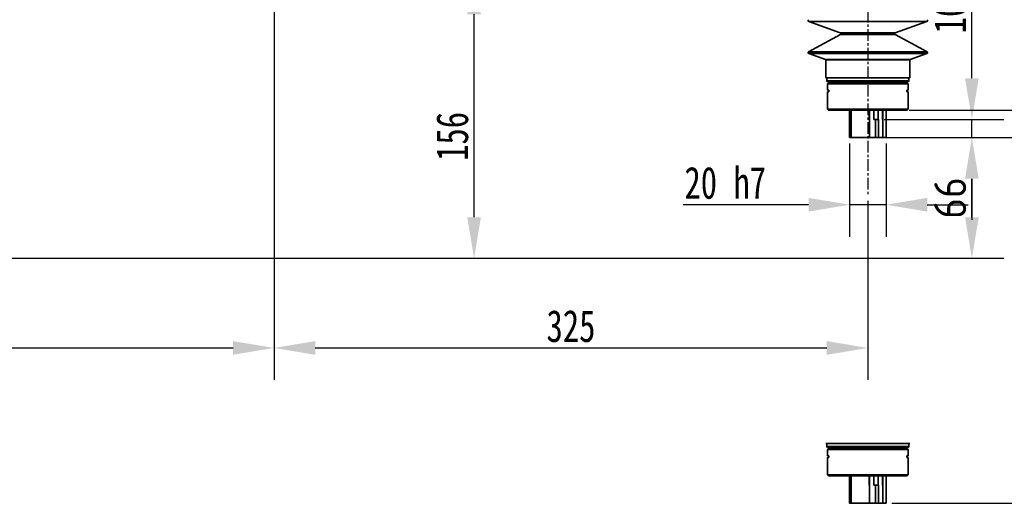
# Model space of a CAD drawing. Header units: millimetres. Extents: x 5717 to 9500, y -822 to 3039.
# Tile 23 of 31: x 7384 to 7923, y 1609 to 1873. Entities that reach past the tile are written whole.
import ezdxf

# ---------------------------------------------------------------- set-up
doc = ezdxf.new("R2010")
doc.units = ezdxf.units.MM
doc.header["$PDSIZE"] = -1
doc.linetypes.add('CENTER', pattern=[10.16, 6.35, -1.27, 1.27, -1.27])
doc.styles.get("Standard").update_dxf_attribs({"font": 'geniso.shx'})
doc.dimstyles.new('ISO-25', dxfattribs={"dimscale": 5, "dimtxt": 3.5, "dimasz": 4.5, "dimexe": 3.5, "dimexo": 0.625, "dimtad": 1, "dimdec": 1, "dimtxsty": 'Standard', "dimcen": 2.5, "dimclrd": 1, "dimclre": 1, "dimadec": 0, "dimazin": 0, "dimtfac": 1, "dimtdec": 1, "dimtmove": 1, "dimatfit": 3, "dimfxl": 1, "dimarcsym": 0})

# ---------------------------------------------------------------- blocks, each defined once
blk = doc.blocks.new('*D2')
at = {"color": 1, "lineweight": -2, "transparency": 16777216}
for p, q in [((7522.94, 1890.07), (7522.94, 1676.42)), ((7147.94, 1734.47), (7147.94, 1676.42)), ((7170.44, 1693.92), (7500.44, 1693.92))]:
    blk.add_line(p, q, dxfattribs=at)
at = {"color": 1, "transparency": 16777216}
for points in [[(7170.44, 1697.67), (7170.44, 1690.17), (7147.94, 1693.92)], [(7500.44, 1697.67), (7500.44, 1690.17), (7522.94, 1693.92)]]:
    blk.add_solid(points, dxfattribs=at)
at = {"layer": 'Defpoints', "color": 0, "transparency": 16777216}
for p in [(7522.94, 1893.19), (7147.94, 1737.6), (7522.94, 1693.92)]:
    blk.add_point(p, dxfattribs=at)
at = {"color": 0, "transparency": 16777216, "insert": (7335.44, 1705.79), "char_height": 17.5, "attachment_point": 5}
blk.add_mtext('{\\fHYSWLongFangSong|b1|i0|c134|p2;375}', dxfattribs=at)
blk = doc.blocks.new('*D16')
at = {"color": 1, "lineweight": -2, "transparency": 16777216}
for p, q in [((7522.94, 1890.07), (7522.94, 1676.42)), ((7847.94, 1774.35), (7847.94, 1676.42)), ((7545.44, 1693.92), (7825.44, 1693.92))]:
    blk.add_line(p, q, dxfattribs=at)
at = {"color": 1, "transparency": 16777216}
for points in [[(7545.44, 1697.67), (7545.44, 1690.17), (7522.94, 1693.92)], [(7825.44, 1697.67), (7825.44, 1690.17), (7847.94, 1693.92)]]:
    blk.add_solid(points, dxfattribs=at)
at = {"layer": 'Defpoints', "color": 0, "transparency": 16777216}
for p in [(7522.94, 1893.19), (7847.94, 1777.48), (7847.94, 1693.92)]:
    blk.add_point(p, dxfattribs=at)
at = {"color": 0, "transparency": 16777216, "insert": (7685.44, 1705.79), "char_height": 17.5, "width": 17.7978, "attachment_point": 5}
blk.add_mtext('{\\fHYSWLongFangSong|b1|i0|c134|p2;325}', dxfattribs=at)
blk = doc.blocks.new('*D17')
at = {"color": 1, "lineweight": -2, "transparency": 16777216}
for p, q in [((7829.26, 2317.44), (6891.93, 2317.44)), ((6909.43, 1765.45), (6909.43, 2294.94)), ((7009.81, 1742.95), (6891.93, 1742.95))]:
    blk.add_line(p, q, dxfattribs=at)
at = {"color": 1, "transparency": 16777216}
for points in [[(6905.68, 2294.94), (6913.18, 2294.94), (6909.43, 2317.44)], [(6905.68, 1765.45), (6913.18, 1765.45), (6909.43, 1742.95)]]:
    blk.add_solid(points, dxfattribs=at)
at = {"layer": 'Defpoints', "color": 0, "transparency": 16777216}
for p in [(6909.43, 2317.44), (7832.38, 2317.44), (7012.94, 1742.95)]:
    blk.add_point(p, dxfattribs=at)
at = {"color": 0, "transparency": 16777216, "insert": (6897.55, 2030.2), "char_height": 17.5, "attachment_point": 5, "rotation": 90}
blk.add_mtext('{\\fHYSWLongFangSong|b1|i0|c134|p2;574}', dxfattribs=at)
blk = doc.blocks.new('*D19')
at = {"color": 1, "lineweight": -2, "transparency": 16777216}
for p, q in [((7532.18, 1898.95), (7649.91, 1898.95)), ((7632.41, 1765.45), (7632.41, 1876.45)), ((7220.06, 1742.95), (7649.91, 1742.95))]:
    blk.add_line(p, q, dxfattribs=at)
at = {"color": 1, "transparency": 16777216}
for points in [[(7628.66, 1876.45), (7636.16, 1876.45), (7632.41, 1898.95)], [(7628.66, 1765.45), (7636.16, 1765.45), (7632.41, 1742.95)]]:
    blk.add_solid(points, dxfattribs=at)
at = {"layer": 'Defpoints', "color": 0, "transparency": 16777216}
for p in [(7529.06, 1898.95), (7632.41, 1898.95), (7216.94, 1742.95)]:
    blk.add_point(p, dxfattribs=at)
at = {"color": 0, "transparency": 16777216, "insert": (7620.53, 1809.61), "char_height": 17.5, "attachment_point": 5, "rotation": 90}
blk.add_mtext('{\\fHYSWLongFangSong|b1|i0|c134|p2;156}', dxfattribs=at)
blk = doc.blocks.new('*D23')
at = {"color": 1, "lineweight": -2, "transparency": 16777216}
for p, q in [((7861.06, 1808.95), (7974.63, 1808.95)), ((7957.13, 1631.45), (7957.13, 1786.45)), ((7861.06, 1608.95), (7974.63, 1608.95))]:
    blk.add_line(p, q, dxfattribs=at)
at = {"color": 1, "transparency": 16777216}
for points in [[(7953.38, 1786.45), (7960.88, 1786.45), (7957.13, 1808.95)], [(7953.38, 1631.45), (7960.88, 1631.45), (7957.13, 1608.95)]]:
    blk.add_solid(points, dxfattribs=at)
at = {"layer": 'Defpoints', "color": 0, "transparency": 16777216}
for p in [(7857.94, 1808.95), (7957.13, 1808.95), (7857.94, 1608.95)]:
    blk.add_point(p, dxfattribs=at)
at = {"color": 0, "transparency": 16777216, "insert": (7942.39, 1656.52), "char_height": 17.5, "attachment_point": 5, "rotation": 90}
blk.add_mtext('{\\fHYSWLongFangSong|b1|i0|c134|p2;行程200}', dxfattribs=at)
blk = doc.blocks.new('*D24')
at = {"color": 1, "lineweight": -2, "transparency": 16777216}
for p, q in [((7957.48, 1846.45), (7957.48, 1868.95)), ((7870.64, 1823.95), (7974.98, 1823.95)), ((7957.48, 1823.95), (7957.48, 1808.95)), ((7860.14, 1808.95), (7974.98, 1808.95)), ((7957.48, 1786.45), (7957.48, 1743.86))]:
    blk.add_line(p, q, dxfattribs=at)
at = {"color": 1, "transparency": 16777216}
for points in [[(7953.73, 1846.45), (7961.23, 1846.45), (7957.48, 1823.95)], [(7953.73, 1786.45), (7961.23, 1786.45), (7957.48, 1808.95)]]:
    blk.add_solid(points, dxfattribs=at)
at = {"layer": 'Defpoints', "color": 0, "transparency": 16777216}
for p in [(7867.52, 1823.95), (7957.48, 1823.95), (7857.02, 1808.95)]:
    blk.add_point(p, dxfattribs=at)
at = {"color": 0, "transparency": 16777216, "insert": (7945.61, 1753.91), "char_height": 17.5, "attachment_point": 5, "rotation": 90}
blk.add_mtext('{\\fHYSWLongFangSong|b1|i0|c134|p2;15}', dxfattribs=at)
blk = doc.blocks.new('*D25')
at = {"color": 1, "lineweight": -2, "transparency": 16777216}
for p, q in [((7904.91, 1841.45), (7904.91, 1885.09)), ((7856.84, 1818.95), (7922.41, 1818.95)), ((7904.91, 1808.95), (7904.91, 1818.95)), ((7861.06, 1808.95), (7922.41, 1808.95)), ((7904.91, 1786.45), (7904.91, 1763.95))]:
    blk.add_line(p, q, dxfattribs=at)
at = {"color": 1, "transparency": 16777216}
for points in [[(7901.16, 1841.45), (7908.66, 1841.45), (7904.91, 1818.95)], [(7901.16, 1786.45), (7908.66, 1786.45), (7904.91, 1808.95)]]:
    blk.add_solid(points, dxfattribs=at)
at = {"layer": 'Defpoints', "color": 0, "transparency": 16777216}
for p in [(7853.72, 1818.95), (7904.91, 1818.95), (7857.94, 1808.95)]:
    blk.add_point(p, dxfattribs=at)
at = {"color": 0, "transparency": 16777216, "insert": (7893.03, 1874.94), "char_height": 17.5, "attachment_point": 5, "rotation": 90}
blk.add_mtext('{\\fHYSWLongFangSong|b1|i0|c134|p2;10}', dxfattribs=at)
blk = doc.blocks.new('*D26')
at = {"color": 1, "lineweight": -2, "transparency": 16777216}
for p, q in [((7837.98, 1805.82), (7837.98, 1754.75)), ((7857.94, 1805.82), (7857.94, 1754.75)), ((7815.48, 1772.25), (7746.78, 1772.25)), ((7857.94, 1772.25), (7837.98, 1772.25)), ((7880.44, 1772.25), (7902.94, 1772.25))]:
    blk.add_line(p, q, dxfattribs=at)
at = {"color": 1, "transparency": 16777216}
for points in [[(7815.48, 1776), (7815.48, 1768.5), (7837.98, 1772.25)], [(7880.44, 1776), (7880.44, 1768.5), (7857.94, 1772.25)]]:
    blk.add_solid(points, dxfattribs=at)
at = {"layer": 'Defpoints', "color": 0, "transparency": 16777216}
for p in [(7837.98, 1808.95), (7857.94, 1808.95), (7857.94, 1772.25)]:
    blk.add_point(p, dxfattribs=at)
at = {"color": 0, "transparency": 16777216, "insert": (7769.88, 1784.14), "char_height": 17.5, "attachment_point": 5}
blk.add_mtext('{\\fHYSWLongFangSong|b1|i0|c134|p2;20 h7}', dxfattribs=at)
blk = doc.blocks.new('*D66')
at = {"color": 1, "lineweight": -2, "transparency": 16777216}
for p, q in [((7846.98, 1808.95), (7922.41, 1808.95)), ((7904.91, 1765.45), (7904.91, 1786.45)), ((7210.06, 1742.95), (7922.41, 1742.95))]:
    blk.add_line(p, q, dxfattribs=at)
at = {"color": 1, "transparency": 16777216}
for points in [[(7901.16, 1786.45), (7908.66, 1786.45), (7904.91, 1808.95)], [(7901.16, 1765.45), (7908.66, 1765.45), (7904.91, 1742.95)]]:
    blk.add_solid(points, dxfattribs=at)
at = {"layer": 'Defpoints', "color": 0, "transparency": 16777216}
for p in [(7843.86, 1808.95), (7904.91, 1808.95), (7206.94, 1742.95)]:
    blk.add_point(p, dxfattribs=at)
at = {"color": 0, "transparency": 16777216, "insert": (7893.03, 1775.95), "char_height": 17.5, "attachment_point": 5, "rotation": 90}
blk.add_mtext('66', dxfattribs=at)

msp = doc.modelspace()

# ---------------------------------------------------------------- linework, layer by layer
at = {"color": 4, "linetype": 'CENTER'}
msp.add_line((7847.94, 2040.93), (7847.94, 1777.48), dxfattribs=at)
at = {"linetype": 'Continuous', "lineweight": 35}
for p, q in [((7815.59, 1872.55), (7832.89, 1866.3)), ((7880.29, 1872.55), (7815.59, 1872.55)), ((7862.99, 1866.3), (7880.29, 1872.55)), ((7832.96, 1865.39), (7815.52, 1855.93)), ((7832.89, 1866.3), (7862.99, 1866.3)), ((7862.92, 1865.39), (7832.96, 1865.39)), ((7880.36, 1855.93), (7862.92, 1865.39)), ((7815.52, 1855.93), (7880.36, 1855.93)), ((7815.59, 1855.02), (7824.77, 1851.71)), ((7880.29, 1855.02), (7815.59, 1855.02)), ((7871.1, 1851.71), (7880.29, 1855.02)), ((7824.77, 1851.71), (7871.1, 1851.71)), ((7824.94, 1851.47), (7824.94, 1841.65)), ((7870.94, 1851.47), (7824.94, 1851.47)), ((7870.94, 1841.65), (7870.94, 1851.47)), ((7824.94, 1841.65), (7870.94, 1841.65)), ((7825.44, 1841.65), (7825.44, 1839.95)), ((7825.44, 1839.95), (7825.94, 1839.45)), ((7825.44, 1839.95), (7870.44, 1839.95)), ((7825.94, 1839.45), (7869.94, 1839.45)), ((7826.44, 1838.95), (7825.94, 1838.45)), ((7825.94, 1838.45), (7825.94, 1834.95)), ((7869.94, 1838.45), (7825.94, 1838.45)), ((7826.44, 1838.95), (7869.44, 1838.95)), ((7869.94, 1838.45), (7869.44, 1838.95)), ((7869.94, 1839.45), (7870.44, 1839.95)), ((7869.94, 1834.95), (7869.94, 1838.45)), ((7870.44, 1839.95), (7870.44, 1841.65)), ((7825.94, 1834.95), (7826.51, 1834.95)), ((7825.94, 1833.95), (7825.94, 1824.45)), ((7825.94, 1833.95), (7826.51, 1833.95)), ((7826.51, 1833.95), (7826.51, 1834.95)), ((7869.36, 1834.95), (7869.94, 1834.95)), ((7869.36, 1834.95), (7869.36, 1833.95)), ((7869.36, 1833.95), (7869.94, 1833.95)), ((7869.94, 1824.45), (7869.94, 1833.95)), ((7825.94, 1824.45), (7826.44, 1823.95)), ((7825.94, 1824.45), (7869.94, 1824.45)), ((7869.44, 1823.95), (7826.44, 1823.95)), ((7837.94, 1823.95), (7837.94, 1808.95)), ((7837.94, 1823.95), (7837.94, 1808.95)), ((7837.98, 1808.95), (7837.98, 1823.95)), ((7838.85, 1823.95), (7838.85, 1808.95)), ((7848.66, 1818.95), (7848.66, 1823.95)), ((7848.88, 1818.95), (7848.88, 1823.95)), ((7851.29, 1823.95), (7851.29, 1818.95)), ((7853.59, 1818.95), (7853.59, 1823.95)), ((7856, 1823.95), (7856, 1818.95)), ((7856.21, 1823.95), (7856.21, 1818.95)), ((7857.94, 1808.95), (7857.94, 1823.95)), ((7857.94, 1808.95), (7857.94, 1823.95)), ((7869.44, 1823.95), (7869.94, 1824.45)), ((7848.86, 1818.95), (7848.66, 1818.95)), ((7848.86, 1808.95), (7848.86, 1818.95)), ((7848.86, 1818.95), (7848.88, 1818.95)), ((7851.29, 1818.95), (7852.11, 1818.95)), ((7852.11, 1818.95), (7852.11, 1808.95)), ((7853.72, 1818.95), (7852.11, 1818.95)), ((7853.72, 1808.95), (7853.72, 1818.95)), ((7856, 1818.95), (7856.1, 1818.95)), ((7856.1, 1818.95), (7856.1, 1808.95)), ((7856.21, 1818.95), (7856.1, 1818.95)), ((7837.98, 1808.95), (7837.94, 1808.95)), ((7838.85, 1808.95), (7837.98, 1808.95)), ((7848.86, 1808.95), (7838.85, 1808.95)), ((7852.11, 1808.95), (7848.86, 1808.95)), ((7853.72, 1808.95), (7852.11, 1808.95)), ((7856.1, 1808.95), (7853.72, 1808.95)), ((7857.94, 1808.95), (7856.1, 1808.95)), ((7824.94, 1641.65), (7870.94, 1641.65)), ((7825.44, 1641.65), (7825.44, 1639.95)), ((7825.44, 1639.95), (7825.94, 1639.45)), ((7825.44, 1639.95), (7870.44, 1639.95)), ((7825.94, 1639.45), (7869.94, 1639.45)), ((7826.44, 1638.95), (7825.94, 1638.45)), ((7826.44, 1638.95), (7869.44, 1638.95)), ((7869.94, 1638.45), (7869.44, 1638.95)), ((7869.94, 1639.45), (7870.44, 1639.95)), ((7870.44, 1639.95), (7870.44, 1641.65)), ((7825.94, 1638.45), (7825.94, 1634.95)), ((7869.94, 1638.45), (7825.94, 1638.45)), ((7825.94, 1634.95), (7826.51, 1634.95)), ((7825.94, 1633.95), (7825.94, 1624.45)), ((7825.94, 1633.95), (7826.51, 1633.95)), ((7826.51, 1633.95), (7826.51, 1634.95)), ((7869.36, 1634.95), (7869.94, 1634.95)), ((7869.36, 1634.95), (7869.36, 1633.95)), ((7869.36, 1633.95), (7869.94, 1633.95)), ((7869.94, 1634.95), (7869.94, 1638.45)), ((7869.94, 1624.45), (7869.94, 1633.95)), ((7825.94, 1624.45), (7826.44, 1623.95)), ((7825.94, 1624.45), (7869.94, 1624.45)), ((7869.44, 1623.95), (7826.44, 1623.95)), ((7837.94, 1623.95), (7837.94, 1608.95)), ((7837.94, 1623.95), (7837.94, 1608.95)), ((7837.98, 1608.95), (7837.98, 1623.95)), ((7838.85, 1623.95), (7838.85, 1608.95)), ((7848.66, 1618.95), (7848.66, 1623.95)), ((7848.88, 1618.95), (7848.88, 1623.95)), ((7851.29, 1623.95), (7851.29, 1618.95)), ((7853.59, 1618.95), (7853.59, 1623.95)), ((7856, 1623.95), (7856, 1618.95)), ((7856.21, 1623.95), (7856.21, 1618.95)), ((7857.94, 1608.95), (7857.94, 1623.95)), ((7857.94, 1608.95), (7857.94, 1623.95)), ((7869.44, 1623.95), (7869.94, 1624.45)), ((7848.86, 1618.95), (7848.66, 1618.95)), ((7848.86, 1608.95), (7848.86, 1618.95)), ((7848.86, 1618.95), (7848.88, 1618.95)), ((7851.29, 1618.95), (7852.11, 1618.95)), ((7852.11, 1618.95), (7852.11, 1608.95)), ((7853.72, 1618.95), (7852.11, 1618.95)), ((7853.72, 1608.95), (7853.72, 1618.95)), ((7856, 1618.95), (7856.1, 1618.95)), ((7856.1, 1618.95), (7856.1, 1608.95)), ((7856.21, 1618.95), (7856.1, 1618.95)), ((7837.98, 1608.95), (7837.94, 1608.95)), ((7838.85, 1608.95), (7837.98, 1608.95)), ((7848.86, 1608.95), (7838.85, 1608.95)), ((7852.11, 1608.95), (7848.86, 1608.95)), ((7853.72, 1608.95), (7852.11, 1608.95)), ((7856.1, 1608.95), (7853.72, 1608.95)), ((7857.94, 1608.95), (7856.1, 1608.95))]:
    msp.add_line(p, q, dxfattribs=at)
for centre, radius, start, end in [((7815.76, 1873.02), 0.5, 118.4707, 250.1551), ((7880.12, 1873.02), 0.5, 289.8449, 61.5293), ((7832.72, 1865.83), 0.5, 298.4707, 70.1551), ((7863.16, 1865.83), 0.5, 109.8449, 241.5293), ((7815.76, 1855.49), 0.5, 118.4707, 250.1551), ((7880.12, 1855.49), 0.5, 289.8449, 61.5293), ((7824.69, 1851.47), 0.25, 0, 70.1551), ((7871.19, 1851.47), 0.25, 109.8449, 180), ((7833.44, 1839.95), 1, 270, 330), ((7862.44, 1839.95), 1, 210, 270), ((7833.44, 1639.95), 1, 270, 330), ((7862.44, 1639.95), 1, 210, 270)]:
    msp.add_arc(centre, radius, start, end, dxfattribs=at)

# ---------------------------------------------------------------- dimensions: what is measured, and where the dimension line sits
dim = msp.add_linear_dim(base=(6909.43, 2317.44), p1=(7012.94, 1742.95), p2=(7832.38, 2317.44), angle=90, text='{\\fHYSWLongFangSong|b1|i0|c134|p2;<>}', dimstyle='ISO-25', override={"dimdec": 0})
dim.commit()
dim.dimension.update_dxf_attribs({"geometry": '*D17', "text_midpoint": (6897.55, 2030.2)})
for base, p1, p2, text, override, picture, middle in [((7632.41, 1898.95), (7216.94, 1742.95), (7529.06, 1898.95), '{\\fHYSWLongFangSong|b1|i0|c134|p2;<>}', {"dimtmove": 0}, '*D19', (7632.41, 1809.61)), ((7904.91, 1818.95), (7857.94, 1808.95), (7853.72, 1818.95), '{\\fHYSWLongFangSong|b1|i0|c134|p2;<>}', {"dimtmove": 0}, '*D25', (7904.91, 1874.94)), ((7957.48, 1823.95), (7857.02, 1808.95), (7867.52, 1823.95), '{\\fHYSWLongFangSong|b1|i0|c134|p2;<>}', {"dimdec": 0, "dimtmove": 0}, '*D24', (7957.48, 1753.91)), ((7957.13, 1808.95), (7857.94, 1608.95), (7857.94, 1808.95), '{\\fHYSWLongFangSong|b1|i0|c134|p2;行程<>}', {"dimtmove": 0}, '*D23', (7957.13, 1656.52))]:
    dim = msp.add_linear_dim(base=base, p1=p1, p2=p2, angle=90, text=text, dimstyle='ISO-25', override=override)
    dim.commit()
    dim.dimension.update_dxf_attribs({"geometry": picture, "text_midpoint": middle, "dimtype": 160})
for base, p1, p2, picture, middle in [((7522.94, 1693.92), (7147.94, 1737.6), (7522.94, 1893.19), '*D2', (7335.44, 1705.79)), ((7847.94, 1693.92), (7522.94, 1893.19), (7847.94, 1777.48), '*D16', (7685.44, 1705.79))]:
    dim = msp.add_linear_dim(base=base, p1=p1, p2=p2, text='{\\fHYSWLongFangSong|b1|i0|c134|p2;<>}', dimstyle='ISO-25')
    dim.commit()
    dim.dimension.update_dxf_attribs({"geometry": picture, "text_midpoint": middle})
dim = msp.add_linear_dim(base=(7904.91, 1808.95), p1=(7206.94, 1742.95), p2=(7843.86, 1808.95), angle=90, dimstyle='ISO-25')
dim.commit()
dim.dimension.update_dxf_attribs({"geometry": '*D66', "text_midpoint": (7893.03, 1775.95)})
dim = msp.add_linear_dim(base=(7857.94, 1772.25), p1=(7837.98, 1808.95), p2=(7857.94, 1808.95), text='{\\fHYSWLongFangSong|b1|i0|c134|p2;<> h7}', dimstyle='ISO-25', override={"dimtmove": 0})
dim.commit()
dim.dimension.update_dxf_attribs({"geometry": '*D26', "text_midpoint": (7769.88, 1772.25), "dimtype": 160})

doc.saveas('drawing.dxf')
